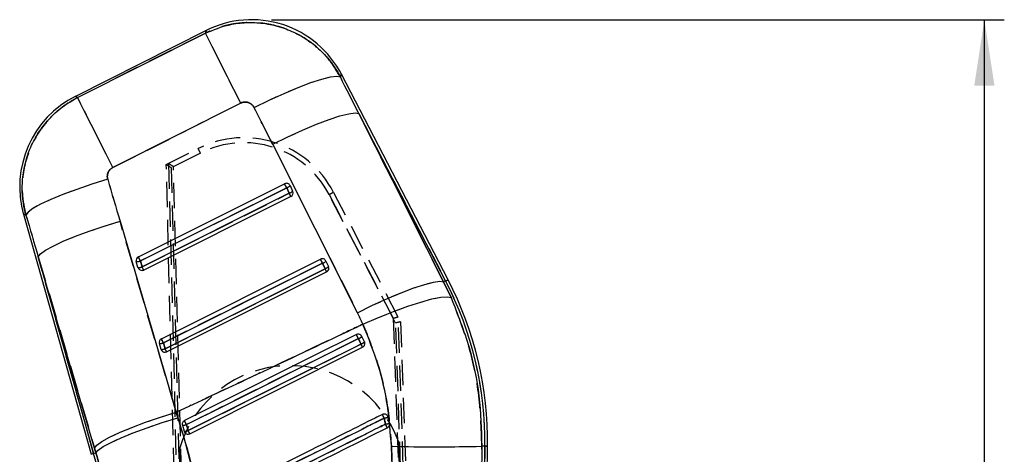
# Model space of a CAD drawing. Extents: x 56 to 745, y 110 to 575.
# Tile 6 of 13: x 254 to 353, y 450 to 493. Entities that reach past the tile are written whole.
import ezdxf

# ---------------------------------------------------------------- set-up
doc = ezdxf.new("R2010")
doc.units = 0
doc.header["$LTSCALE"] = 2
doc.linetypes.add('HIDDEN', pattern=[1.905, 1.27, -0.635])
doc.layers.get('0').update_dxf_attribs({"linetype": 'CONTINUOUS'})
doc.styles.add('SLDTEXTSTYLE0', font='TXT', dxfattribs={"width": 0.75})
doc.dimstyles.new('SLDDIMSTYLE0', dxfattribs={"dimtxt": 7, "dimasz": 6.604, "dimexe": 0, "dimexo": 0.0625, "dimgap": 1.75, "dimtad": 1, "dimdec": 0, "dimrnd": 1e-09, "dimzin": 12, "dimtxsty": 'SLDTEXTSTYLE0', "dimsah": 1, "dimcen": 0.09, "dimazin": 3, "dimtfac": 1, "dimtdec": 0, "dimtofl": 0, "dimtmove": 0, "dimatfit": 3, "dimtolj": 1, "dimtzin": 12})

# ---------------------------------------------------------------- blocks, each defined once
blk = doc.blocks.new('_D_3')
at = {"color": 179, "linetype": 'CONTINUOUS'}
for p, q in [((279.553, 493.175), (353.056, 493.175)), ((351.056, 172.578), (351.056, 493.175)), ((292.044, 172.578), (353.056, 172.578))]:
    blk.add_line(p, q, dxfattribs=at)
for points in [[(351.056, 493.175), (350.04, 486.571), (352.072, 486.571)], [(351.056, 172.578), (352.072, 179.182), (350.04, 179.182)]]:
    blk.add_solid(points, dxfattribs=at)
at = {"color": 179, "linetype": 'CONTINUOUS', "insert": (342.032, 306.315, 0.1), "char_height": 7, "attachment_point": 1, "rotation": 90, "style": 'SLDTEXTSTYLE0'}
blk.add_mtext('321', dxfattribs=at)

msp = doc.modelspace()

# ---------------------------------------------------------------- linework, layer by layer
at = {"color": 7, "linetype": 'CONTINUOUS'}
for p, q in [((272.988817, 492.090817), (259.8751, 485.489513)), ((260.095421, 485.372196), (272.926361, 491.831134)), ((297.25674, 467.105444), (286.560375, 487.702559)), ((276.459461, 484.812509), (263.628524, 478.353556)), ((288.303931, 483.75849), (296.813847, 466.875444)), ((297.016798, 466.98084), (288.303931, 483.75849)), ((288.17518, 463.798832), (279.665265, 480.681892)), ((266.198203, 469.392131), (280.864852, 476.72611)), ((266.402813, 468.983229), (281.069461, 476.317208)), ((281.069461, 476.317208), (280.864852, 476.72611)), ((281.069461, 476.317208), (281.329177, 475.771319)), ((281.411227, 476.540978), (281.670942, 475.995089)), ((281.329177, 475.771319), (266.569549, 468.390848)), ((281.485757, 475.457843), (266.726131, 468.077387)), ((254.668523, 473.673369), (261.444945, 449.59801)), ((264.352245, 472.973491), (269.993033, 453.810211)), ((261.795689, 450.227137), (256.154903, 469.390433)), ((256.154903, 469.390433), (261.705198, 449.671264)), ((268.508254, 461.184959), (284.463076, 469.163071)), ((266.154507, 468.32871), (265.987771, 468.921091)), ((266.569549, 468.390848), (266.402813, 468.983229)), ((268.712864, 460.776056), (284.667686, 468.754168)), ((284.927401, 468.208279), (268.879598, 460.183676)), ((284.667686, 468.754168), (284.927401, 468.208279)), ((285.009451, 468.977939), (285.269167, 468.43205)), ((285.083981, 467.894818), (269.03618, 459.8702)), ((297.016798, 466.98084), (296.813847, 466.875444)), ((296.813847, 466.875444), (297.558243, 465.315144)), ((288.867318, 460.869189), (288.607626, 461.415018)), ((268.464556, 460.121538), (268.297822, 460.713919)), ((268.879598, 460.183676), (268.712864, 460.776056)), ((271.346228, 451.663028), (288.682206, 460.331793)), ((288.872584, 460.857655), (288.867318, 460.869189)), ((269.993033, 453.810211), (270.164196, 453.262399)), ((291.244055, 453.318726), (291.186231, 453.45455)), ((270.607658, 452.507223), (270.774322, 451.915021)), ((291.374474, 452.706735), (291.244055, 453.318726)), ((270.774322, 451.915021), (270.814054, 451.821412)), ((291.730234, 445.877786), (291.573075, 450.398947)), ((300.15357, 392.232295), (300.945367, 450.402941)), ((300.287684, 382.220473), (301.215709, 450.39926)), ((300.643331, 450.407039), (300.600977, 446.3084)), ((300.945367, 450.402941), (300.643331, 450.407039)), ((261.705198, 449.671264), (261.93972, 449.737276)), ((261.93972, 449.737276), (261.795689, 450.227137))]:
    msp.add_line(p, q, dxfattribs=at)
at = {"color": 7, "linetype": 'HIDDEN'}
for p, q in [((272.926361, 491.831134), (260.095421, 485.372196)), ((263.628524, 478.353556), (276.459461, 484.812509)), ((288.303931, 483.75849), (297.016798, 466.98084)), ((296.813847, 466.875444), (288.303931, 483.75849)), ((268.99113, 478.640314), (272.193047, 480.252753)), ((279.665265, 480.681892), (288.17518, 463.798832)), ((272.41787, 479.808371), (269.499032, 478.338476)), ((269.713978, 478.446733), (272.41787, 479.808371)), ((271.641975, 375.352878), (268.99113, 478.640314)), ((269.207211, 478.747915), (271.894815, 375.301908)), ((269.499032, 478.338476), (272.14378, 375.288616)), ((272.394976, 375.25494), (269.713978, 478.446733)), ((281.069461, 476.317208), (266.402813, 468.983229)), ((281.069461, 476.317208), (280.864852, 476.72611)), ((281.329177, 475.771319), (281.069461, 476.317208)), ((266.569549, 468.390848), (281.329177, 475.771319)), ((292.002566, 462.762441), (285.323759, 475.634049)), ((285.323759, 475.634049), (291.763948, 463.222321)), ((285.767636, 475.862141), (292.498454, 462.890308)), ((269.993033, 453.810211), (264.352245, 472.973491)), ((261.705198, 449.671264), (256.154903, 469.390433)), ((256.154903, 469.390433), (261.795689, 450.227137)), ((266.402813, 468.983229), (266.569549, 468.390848)), ((284.667686, 468.754168), (268.712864, 460.776056)), ((268.879598, 460.183676), (284.927401, 468.208279)), ((284.927401, 468.208279), (284.667686, 468.754168)), ((297.016798, 466.98084), (296.813847, 466.875444)), ((297.558243, 465.315144), (296.813847, 466.875444)), ((291.763948, 463.222321), (294.739239, 375.927295)), ((295.235653, 376.005019), (292.258661, 463.349949)), ((294.987949, 375.97635), (292.002566, 462.762441)), ((292.498454, 462.890308), (295.484963, 376.071471)), ((268.712864, 460.776056), (268.879598, 460.183676)), ((288.867318, 460.869189), (288.872584, 460.857655)), ((270.164196, 453.262399), (269.993033, 453.810211)), ((291.573075, 450.398947), (291.730234, 445.877786)), ((294.561024, 375.958923), (292.312766, 450.822334)), ((300.945367, 450.402941), (300.15357, 392.232295)), ((300.600977, 446.3084), (300.643331, 450.407039)), ((300.945367, 450.402941), (300.643331, 450.407039)), ((261.705198, 449.671264), (261.93972, 449.737276)), ((261.795689, 450.227137), (261.93972, 449.737276)), ((272.570968, 375.297535), (270.322681, 450.16193))]:
    msp.add_line(p, q, dxfattribs=at)
at = {"color": 8, "linetype": 'CONTINUOUS', "flags": 128}
for points in [[(272.926361, 491.831134), (272.981875, 492.061953), (272.988817, 492.090817)], [(286.560375, 487.702559), (286.548421, 487.673427), (286.452837, 487.440522)], [(259.8751, 485.489513), (259.89959, 485.476475), (260.095421, 485.372196)], [(254.915431, 473.585825), (254.695971, 473.663639), (254.668523, 473.673369)], [(297.25674, 467.105444), (297.241734, 467.097651), (297.196726, 467.074271), (297.121735, 467.035334), (297.016798, 466.98084)], [(301.215709, 450.39926), (301.198802, 450.399484), (301.148091, 450.400169), (301.063599, 450.401332), (300.945367, 450.402941)], [(261.705198, 449.671264), (261.591375, 449.639227), (261.510037, 449.616338), (261.461217, 449.602585), (261.444945, 449.59801)]]:
    msp.add_lwpolyline(points, dxfattribs=at)
at = {"color": 7, "linetype": 'HIDDEN', "flags": 128}
for points in [[(272.988817, 492.090817), (272.981875, 492.061953), (272.926361, 491.831134)], [(276.459461, 484.812509), (275.780371, 486.161541), (275.136953, 487.439717), (274.547694, 488.610293), (274.029525, 489.639665), (273.597328, 490.49824), (273.263527, 491.161342), (273.037708, 491.609942), (272.926361, 491.831134)], [(277.80799, 484.360705), (279.329097, 485.10551), (280.816968, 485.785748), (282.220016, 486.377831), (283.4896, 486.861225), (284.581699, 487.219195), (285.45845, 487.439315), (286.089455, 487.513955), (286.452837, 487.440522)], [(286.452837, 487.440522), (286.548421, 487.673427), (286.560375, 487.702559)], [(260.095421, 485.372196), (259.89959, 485.476475), (259.8751, 485.489513)], [(263.628524, 478.353556), (262.949433, 479.702588), (262.306016, 480.980764), (261.716757, 482.151355), (261.198588, 483.180712), (260.766391, 484.039287), (260.43259, 484.702404), (260.20677, 485.151003), (260.095421, 485.372196)], [(279.665265, 480.681892), (281.17805, 481.420408), (282.658288, 482.095356), (284.055287, 482.683624), (285.3212, 483.165066), (286.412671, 483.523186), (287.29232, 483.745735), (287.93002, 483.825068), (288.303931, 483.75849)], [(263.119756, 477.17085), (261.531852, 476.678427), (260.016129, 476.165022), (258.623466, 475.647877), (257.400606, 475.144337), (256.388601, 474.6713), (255.621415, 474.244665), (255.1248, 473.878752), (254.915431, 473.585825)], [(254.668523, 473.673369), (254.695971, 473.663639), (254.915431, 473.585825)], [(256.154903, 469.390433), (256.376963, 469.685669), (256.881897, 470.052804), (257.652976, 470.479693), (258.664653, 470.952179), (259.883408, 471.454616), (261.268858, 471.970345), (262.775108, 472.482304), (264.352245, 472.973491)], [(288.17518, 463.798832), (289.687965, 464.537348), (291.168204, 465.212296), (292.565202, 465.800564), (293.831115, 466.282006), (294.922586, 466.640125), (295.802235, 466.862674), (296.439935, 466.942008), (296.813847, 466.875444)], [(297.016798, 466.98084), (297.121735, 467.035334), (297.196726, 467.074271), (297.241734, 467.097651), (297.25674, 467.105444)], [(288.720736, 462.645929), (290.275788, 463.313024), (291.796535, 463.918428), (293.230414, 464.441235), (294.527867, 464.86337), (295.644048, 465.17023), (296.54038, 465.35122), (297.185882, 465.400095), (297.558243, 465.315144)], [(288.263526, 461.19618), (287.537226, 460.833083), (284.632025, 459.380742), (273.011169, 453.571464), (271.019617, 452.575918)], [(271.185072, 451.986264), (271.911379, 452.349331), (274.816601, 453.801642), (286.437445, 459.610935), (288.521953, 460.653003)], [(261.795689, 450.227137), (262.017753, 450.522374), (262.522687, 450.889523), (263.293766, 451.316412), (264.305441, 451.788898), (265.524196, 452.291335), (266.909648, 452.807064), (268.415895, 453.319009), (269.993033, 453.810211)], [(261.93972, 449.737276), (262.165305, 450.021665), (262.674056, 450.378443), (263.449095, 450.795736), (264.464706, 451.259728), (265.68719, 451.755028), (267.075984, 452.265169), (268.58501, 452.773254), (270.164196, 453.262399)], [(300.945367, 450.402941), (301.063599, 450.401332), (301.148091, 450.400169), (301.198802, 450.399484), (301.215709, 450.39926)]]:
    msp.add_lwpolyline(points, dxfattribs=at)
at = {"color": 7, "linetype": 'CONTINUOUS', "flags": 128}
for points in [[(276.459461, 484.812509), (275.780371, 486.161541), (275.136953, 487.439717), (274.547694, 488.610293), (274.029525, 489.639665), (273.597328, 490.49824), (273.263527, 491.161342), (273.037708, 491.609942), (272.926361, 491.831134)], [(277.80799, 484.360705), (279.329097, 485.10551), (280.816968, 485.785748), (282.220016, 486.377831), (283.4896, 486.861225), (284.581699, 487.219195), (285.45845, 487.439315), (286.089455, 487.513955), (286.452837, 487.440522)], [(263.628524, 478.353556), (262.949433, 479.702588), (262.306016, 480.980764), (261.716757, 482.151355), (261.198588, 483.180712), (260.766391, 484.039287), (260.43259, 484.702404), (260.20677, 485.151003), (260.095421, 485.372196)], [(279.665265, 480.681892), (281.17805, 481.420408), (282.658288, 482.095356), (284.055287, 482.683624), (285.3212, 483.165066), (286.412671, 483.523186), (287.29232, 483.745735), (287.93002, 483.825068), (288.303931, 483.75849)], [(263.119756, 477.17085), (261.531852, 476.678427), (260.016129, 476.165022), (258.623466, 475.647877), (257.400606, 475.144337), (256.388601, 474.6713), (255.621415, 474.244665), (255.1248, 473.878752), (254.915431, 473.585825)], [(256.154903, 469.390433), (256.376963, 469.685669), (256.881897, 470.052804), (257.652976, 470.479693), (258.664653, 470.952179), (259.883408, 471.454616), (261.268858, 471.970345), (262.775108, 472.482304), (264.352245, 472.973491)], [(288.17518, 463.798832), (289.687965, 464.537348), (291.168204, 465.212296), (292.565202, 465.800564), (293.831115, 466.282006), (294.922586, 466.640125), (295.802235, 466.862674), (296.439935, 466.942008), (296.813847, 466.875444)], [(288.720736, 462.645929), (290.275788, 463.313024), (291.796535, 463.918428), (293.230414, 464.441235), (294.527867, 464.86337), (295.644048, 465.17023), (296.54038, 465.35122), (297.185882, 465.400095), (297.558243, 465.315144)], [(288.060996, 461.600687), (287.344649, 461.242493), (284.439578, 459.789883), (272.81929, 453.979473), (270.817859, 452.978711)], [(271.019617, 452.575918), (271.745924, 452.938984), (274.651148, 454.391281), (286.271992, 460.200589), (288.263526, 461.19618)], [(288.521953, 460.653003), (287.795654, 460.289921), (284.890453, 458.837579), (273.269598, 453.028302), (271.185072, 451.986264)], [(261.795689, 450.227137), (262.017753, 450.522374), (262.522687, 450.889523), (263.293766, 451.316412), (264.305441, 451.788898), (265.524196, 452.291335), (266.909648, 452.807064), (268.415895, 453.319009), (269.993033, 453.810211)], [(261.93972, 449.737276), (262.165305, 450.021665), (262.674056, 450.378443), (263.449095, 450.795736), (264.464706, 451.259728), (265.68719, 451.755028), (267.075984, 452.265169), (268.58501, 452.773254), (270.164196, 453.262399)]]:
    msp.add_lwpolyline(points, dxfattribs=at)
at = {"color": 7, "linetype": 'CONTINUOUS'}
for centre, radius, start, end in [((277.552595, 483.0247), 10.15, 27.02718489, 117.12387609), ((264.438877, 476.423405), 10.15, 116.41190161, 196.11050881), ((281.047271, 476.365663), 0.40398, 25.71990248, 116.84355959), ((280.818513, 477.073356), 0.796703, 288.35980007, 318.06968294), ((281.078225, 476.527473), 0.79671, 288.3599276, 318.06955542), ((89.498856, 379.756631), 214.517347, 26.4952371, 26.58882765), ((281.304176, 475.82098), 0.406, 296.56708195, 22.77510747), ((281.305817, 475.821608), 0.404243, 22.78278805, 25.41366973), ((266.378051, 469.029262), 0.404993, 116.36421074, 195.4914071), ((-125.126343, 273.322696), 437.696384, 26.55286919, 26.61272303), ((284.645501, 468.802639), 0.403968, 25.71821375, 116.84524832), ((-71.235508, 290.920411), 397.859182, 26.54987264, 26.61571958), ((266.067105, 469.808368), 0.890816, 264.89058987, 292.1389522), ((266.233842, 469.215987), 0.890816, 264.89058987, 292.1389522), ((266.538196, 468.436728), 0.398603, 195.72330659, 210.66278703), ((266.544549, 468.440513), 0.406, 210.66521056, 296.56708195), ((55.841488, 362.931153), 235.643933, 26.50065914, 26.58585571), ((284.416497, 469.510684), 0.797128, 288.36790142, 318.0615816), ((284.676208, 468.964801), 0.797135, 288.36802893, 318.06145409), ((81.492769, 366.392437), 227.490912, 26.49899628, 26.5872461), ((284.9024, 468.257949), 0.406, 296.56708195, 22.77510747), ((284.906723, 468.259631), 0.401364, 22.79311899, 25.44093034), ((266.00977, 450.878465), 34.938833, 359.22015902, 27.44346167), ((266.00977, 450.878465), 35.2092, 359.22015902, 27.44346167), ((69.618054, 351.97714), 244.406712, 26.54330824, 26.64935788), ((287.980324, 462.021435), 0.872496, 288.94062267, 315.96986769), ((268.68812, 460.822082), 0.405008, 116.36600026, 195.48961758), ((268.377156, 461.601193), 0.890814, 264.89055423, 292.13898784), ((-138.498755, 257.26822), 455.232624, 26.55402202, 26.6115702), ((288.218081, 461.522409), 0.920981, 289.26537321, 314.82477123), ((194.92082, 413.754305), 104.69317, 26.41663323, 26.61308582), ((268.543949, 461.008423), 0.890432, 264.88458812, 292.14495396), ((268.848004, 460.229453), 0.398344, 195.71842496, 210.66766867), ((268.854598, 460.233337), 0.406, 210.66521056, 296.56708195), ((79.960524, 365.622588), 211.26338, 26.49465252, 26.5896847), ((256.488488, 436.161275), 38.3667, 26.40455882, 27.02335224), ((270.65149, 453.51397), 1.007701, 267.50703104, 291.42693937), ((116.246528, 375.30245), 172.991034, 26.53155325, 26.68076132), ((289.832728, 458.251708), 5.130903, 281.46547221, 285.96584181), ((289.445551, 460.685981), 8.209087, 280.77409394, 283.59009936), ((261.398298, 437.724583), 33.121085, 26.03636011, 26.72922136), ((270.80133, 452.979026), 1.064347, 268.5459671, 291.1335373), ((198.579857, 415.585624), 81.218987, 26.37211085, 26.62690655), ((295.937715, 641.516655), 191.16754, 268.69173807, 271.41048594), ((194.630019, 430.791813), 69.681512, 1.72437405, 15.72015902)]:
    msp.add_arc(centre, radius, start, end, dxfattribs=at)
at = {"color": 7, "linetype": 'HIDDEN'}
for centre, radius, start, end in [((276.758257, 471.187366), 10.15, 27.42386642, 116.72920857), ((212.380615, 449.713227), 67.157946, 26.62343929, 27.04832353), ((276.758191, 471.189546), 9.65, 27.42386642, 116.72920857), ((280.818513, 477.073356), 0.796703, 288.35980007, 318.06968294), ((281.078225, 476.527473), 0.79671, 288.3599276, 318.06955542), ((89.498856, 379.756631), 214.517347, 26.4952371, 26.58882765), ((299.961419, 447.69444), 31.541764, 116.74366081, 117.65020169), ((-125.126343, 273.322696), 437.696384, 26.55286919, 26.61272303), ((-71.235508, 290.920411), 397.859182, 26.54987264, 26.61571958), ((266.067105, 469.808368), 0.890816, 264.89058987, 292.1389522), ((266.233842, 469.215987), 0.890816, 264.89058987, 292.1389522), ((55.841488, 362.931153), 235.643933, 26.50065914, 26.58585571), ((284.416497, 469.510684), 0.797128, 288.36790142, 318.0615816), ((284.676208, 468.964801), 0.797135, 288.36802893, 318.06145409), ((81.492769, 366.392437), 227.490912, 26.49899628, 26.5872461), ((266.00977, 450.878465), 34.938833, 359.22015902, 27.44346167), ((69.618054, 351.97714), 244.406712, 26.54330824, 26.64935788), ((287.980324, 462.021435), 0.872496, 288.94062267, 315.96986769), ((268.377156, 461.601193), 0.890814, 264.89055423, 292.13898784), ((-138.498755, 257.26822), 455.232624, 26.55402202, 26.6115702), ((288.218081, 461.522409), 0.920981, 289.26537321, 314.82477123), ((194.92082, 413.754305), 104.69317, 26.41663323, 26.61308582), ((268.543949, 461.008423), 0.890432, 264.88458812, 292.14495396), ((79.960524, 365.622588), 211.26338, 26.49465252, 26.5896847), ((281.424662, 446.931236), 11.5625, 19.66541225, 163.77490579), ((256.488488, 436.161275), 38.3667, 26.40455882, 27.02335224), ((290.847811, 453.230254), 0.406, 12.58549237, 33.53496678), ((270.65149, 453.51397), 1.007701, 267.50703104, 291.42693937), ((116.246528, 375.30245), 172.991034, 26.53155325, 26.68076132), ((289.832728, 458.251708), 5.130903, 281.46547221, 285.96584181), ((289.445551, 460.685981), 8.209087, 280.77409394, 283.59009936), ((261.398298, 437.724583), 33.121085, 26.03636011, 26.72922136), ((270.80133, 452.979026), 1.064347, 268.5459671, 291.1335373), ((198.579857, 415.585624), 81.218987, 26.37211085, 26.62690655), ((295.937715, 641.516655), 191.16754, 268.69173807, 271.41048594), ((194.630019, 430.791813), 69.681512, 1.72437405, 15.72015902)]:
    msp.add_arc(centre, radius, start, end, dxfattribs=at)
at = {"color": 7, "linetype": 'CONTINUOUS'}
for centre, major_axis, ratio, start_param, end_param in [((207.140566, 486.470952), (-206.524965, 397.41241), 0.158638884, 4.623332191, 4.632565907), ((206.578052, 487.588406), (-206.509843, 397.420263), 0.138242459, 4.623343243, 4.632576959), ((309.70318, 539.500412), (-122.04902, 439.756704), 0.135617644, 1.675289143, 1.684931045), ((310.265693, 538.382958), (-121.801803, 439.826244), 0.155626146, 1.675449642, 1.685091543), ((265.307975, 452.272607), (-11.514994, 22.874963), 0.999926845, 4.663108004, 4.712917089)]:
    msp.add_ellipse(centre, major_axis=major_axis, ratio=ratio, start_param=start_param, end_param=end_param, dxfattribs=at)
at = {"color": 7, "linetype": 'HIDDEN'}
for centre, major_axis, ratio, start_param, end_param in [((207.140566, 486.470952), (-206.524965, 397.41241), 0.158638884, 4.623332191, 4.632565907), ((206.578052, 487.588406), (-206.509843, 397.420263), 0.138242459, 4.623343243, 4.632576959), ((269.499097, 478.336301), (0.507966, -0.304015), 0.003103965, 1.572782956, 3.141592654), ((269.219127, 478.195312), (-0.01318, 0.552933), 0.063180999, 6.247248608, 6.313127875), ((269.714043, 478.444545), (0.508065, -0.303965), 0.003103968, 1.572782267, 3.073745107), ((309.70318, 539.500412), (-122.04902, 439.756704), 0.135617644, 1.675289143, 1.684931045), ((310.265693, 538.382958), (-121.801803, 439.826244), 0.155626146, 1.675449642, 1.685091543), ((265.307975, 452.272607), (-11.514994, 22.874963), 0.999926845, 4.663108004, 4.712917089), ((291.764014, 463.220135), (0.49586, 0.129975), 0.004147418, 0.068878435, 1.569841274), ((292.300785, 462.185654), (-0.041956, 1.16431), 0.0299477, 6.220086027, 6.28802707), ((292.002631, 462.760263), (0.495822, 0.130049), 0.004147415, 0, 1.569840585)]:
    msp.add_ellipse(centre, major_axis=major_axis, ratio=ratio, start_param=start_param, end_param=end_param, dxfattribs=at)
at = {"color": 7, "linetype": 'CONTINUOUS'}
for points, knots in [([(272.926361, 491.831134), (273.7255, 492.159354), (275.043182, 492.700548), (277.021952, 492.922823), (278.792349, 492.856344), (280.539484, 492.464844), (282.192977, 491.763741), (283.637005, 490.847275), (284.896566, 489.701921), (285.830181, 488.543846), (286.279978, 487.746823), (286.452837, 487.440522)], [0, 0, 0, 0, 0.164070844, 0.270532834, 0.3769949, 0.501028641, 0.609502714, 0.717977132, 0.825447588, 0.932918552, 1, 1, 1, 1]), ([(254.915431, 473.585825), (254.820531, 473.980478), (254.588963, 474.943483), (254.500246, 476.525887), (254.698956, 478.432886), (255.267102, 480.246116), (256.152771, 481.885558), (257.210709, 483.24891), (258.51801, 484.461402), (259.569618, 485.068598), (260.095421, 485.372196)], [0, 0, 0, 0, 0.087392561, 0.213249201, 0.339105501, 0.498841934, 0.61880181, 0.738761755, 0.869380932, 1, 1, 1, 1]), ([(277.80799, 484.360705), (277.790903, 484.391987), (277.719519, 484.522667), (277.537933, 484.719944), (277.276326, 484.86247), (276.992878, 484.927341), (276.723038, 484.921152), (276.53952, 484.845508), (276.459461, 484.812509)], [0, 0, 0, 0, 0.068202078, 0.284918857, 0.50179596, 0.625537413, 0.836641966, 1, 1, 1, 1]), ([(263.628524, 478.353556), (263.619823, 478.349071), (263.512293, 478.293651), (263.325544, 478.147259), (263.162114, 477.893144), (263.07482, 477.602041), (263.070834, 477.363639), (263.109676, 477.210572), (263.119756, 477.17085)], [0, 0, 0, 0, 0.021005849, 0.259598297, 0.498151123, 0.658254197, 0.91131481, 1, 1, 1, 1]), ([(297.558243, 465.315144), (298.209994, 463.662738), (299.465741, 460.478999), (300.491248, 455.432955), (300.592277, 452.094214), (300.643331, 450.407039)], [0, 0, 0, 0, 0.3480151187, 0.670530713, 1, 1, 1, 1]), ([(269.993033, 453.810211), (272.314798, 454.900632), (277.751096, 457.4538), (283.991673, 460.403292), (287.910728, 462.261803), (288.720736, 462.645929)], [0, 0, 0, 0, 0.37161693, 0.87012303, 1, 1, 1, 1]), ([(291.573075, 450.398947), (291.475204, 451.755642), (291.27762, 454.494575), (290.327494, 458.632752), (289.268396, 461.278045), (288.720736, 462.645929)], [0, 0, 0, 0, 0.321562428, 0.649179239, 1, 1, 1, 1]), ([(288.607626, 461.415018), (288.587068, 461.449908), (288.543457, 461.523921), (288.435616, 461.604026), (288.305016, 461.646716), (288.173257, 461.645918), (288.095928, 461.614762), (288.060996, 461.600687)], [0, 0, 0, 0, 0.189106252, 0.40115403, 0.613210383, 0.825271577, 1, 1, 1, 1]), ([(288.263526, 461.19618), (288.298472, 461.122724), (288.384581, 460.941728), (288.470753, 460.760613), (288.521953, 460.653003)], [0, 0, 0, 0, 0.405844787, 1, 1, 1, 1]), ([(288.682206, 460.331793), (288.720849, 460.356086), (288.798135, 460.404671), (288.875482, 460.520851), (288.912009, 460.653289), (288.905352, 460.770427), (288.880987, 460.835286), (288.872584, 460.857655)], [0, 0, 0, 0, 0.220166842, 0.440330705, 0.661064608, 0.8831063, 1, 1, 1, 1]), ([(290.666366, 453.593324), (290.427105, 453.473738), (289.219411, 452.870111), (284.138019, 450.330254), (278.504946, 447.514703), (273.840323, 445.183169), (273.049403, 444.787841)], [0, 0, 0, 0, 0.040743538, 0.205657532, 0.865313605, 1, 1, 1, 1]), ([(291.186231, 453.45455), (291.157279, 453.490111), (291.099375, 453.561232), (290.973863, 453.623894), (290.837167, 453.643685), (290.732074, 453.623683), (290.67859, 453.598972), (290.666366, 453.593324)], [0, 0, 0, 0, 0.2327602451, 0.4655184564, 0.6982801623, 0.931041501, 1, 1, 1, 1]), ([(270.164196, 453.262399), (270.559918, 451.933521), (271.351367, 449.275754), (272.313037, 445.176358), (273.113683, 441.010494), (273.478526, 438.194401), (273.660951, 436.786334)], [0, 0, 0, 0, 0.247645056, 0.495292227, 0.747642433, 1, 1, 1, 1]), ([(270.817859, 452.978711), (270.810146, 452.97466), (270.762207, 452.949478), (270.684182, 452.883757), (270.61352, 452.765314), (270.584166, 452.633202), (270.600081, 452.547856), (270.607658, 452.507223)], [0, 0, 0, 0, 0.046762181, 0.290643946, 0.534510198, 0.778381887, 1, 1, 1, 1]), ([(271.185072, 451.986264), (271.160256, 452.074706), (271.105086, 452.27132), (271.049951, 452.467812), (271.019617, 452.575918)], [0, 0, 0, 0, 0.449822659, 1, 1, 1, 1]), ([(273.234925, 444.419797), (276.199649, 445.901213), (282.072237, 448.835632), (287.944789, 451.770145), (290.852635, 453.223194)], [0, 0, 0, 0, 0.504841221, 1, 1, 1, 1]), ([(290.980134, 452.621605), (290.738016, 452.500617), (289.527419, 451.895679), (284.442934, 449.3549), (278.81691, 446.543646), (274.159333, 444.216415), (273.375714, 443.824868)], [0, 0, 0, 0, 0.041260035, 0.206300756, 0.866463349, 1, 1, 1, 1]), ([(290.852635, 453.223194), (290.866936, 453.158332), (290.911069, 452.958162), (290.952278, 452.757348), (290.980134, 452.621605)], [0, 0, 0, 0, 0.3240349, 1, 1, 1, 1]), ([(291.158112, 452.2628), (291.196982, 452.287236), (291.274723, 452.336109), (291.351496, 452.452893), (291.388852, 452.581425), (291.379053, 452.666831), (291.374474, 452.706735)], [0, 0, 0, 0, 0.257937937, 0.515876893, 0.773804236, 1, 1, 1, 1]), ([(270.814054, 451.821412), (270.841064, 451.784121), (270.895087, 451.709536), (271.017614, 451.639726), (271.153566, 451.612693), (271.267127, 451.627925), (271.327491, 451.654713), (271.346228, 451.663028)], [0, 0, 0, 0, 0.225518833, 0.451059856, 0.67586261, 0.899384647, 1, 1, 1, 1]), ([(273.554448, 443.463932), (276.488399, 444.930388), (282.356302, 447.863301), (288.224175, 450.7963), (291.158112, 452.2628)], [0, 0, 0, 0, 0.499999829, 1, 1, 1, 1]), ([(264.346162, 436.638008), (264.113059, 438.828243), (263.760572, 442.140195), (262.837697, 446.503444), (262.239043, 448.659339), (261.93972, 449.737276)], [0, 0, 0, 0, 0.494002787, 0.747003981, 1, 1, 1, 1])]:
    msp.add_open_spline(points, degree=3, knots=knots, dxfattribs=at)
at = {"color": 7, "linetype": 'HIDDEN'}
for points, knots in [([(286.452837, 487.440522), (286.091963, 488.040214), (285.428421, 489.142874), (284.094506, 490.47246), (282.535847, 491.600429), (280.798584, 492.387433), (278.981741, 492.817476), (277.306969, 492.937146), (275.637775, 492.771652), (274.162011, 492.392692), (273.290429, 491.99659), (272.926361, 491.831134)], [0, 0, 0, 0, 0.133081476, 0.244698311, 0.356315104, 0.498668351, 0.604807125, 0.710945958, 0.817318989, 0.923692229, 1, 1, 1, 1]), ([(260.095421, 485.372196), (259.614503, 485.098339), (258.646751, 484.547255), (257.38966, 483.428794), (256.254652, 482.058831), (255.381209, 480.491363), (254.801743, 478.788403), (254.525327, 477.078094), (254.528886, 475.316668), (254.786583, 474.162772), (254.915431, 473.585825)], [0, 0, 0, 0, 0.119087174, 0.239639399, 0.360191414, 0.501131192, 0.623467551, 0.74580384, 0.872902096, 1, 1, 1, 1]), ([(276.459461, 484.812509), (276.495946, 484.829227), (276.633623, 484.892316), (276.898327, 484.937756), (277.196947, 484.890672), (277.472525, 484.76083), (277.677258, 484.584511), (277.772273, 484.421851), (277.80799, 484.360705)], [0, 0, 0, 0, 0.076041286, 0.28694977, 0.497806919, 0.640424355, 0.864830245, 1, 1, 1, 1]), ([(263.119756, 477.17085), (263.118235, 477.176146), (263.08554, 477.289978), (263.061172, 477.525258), (263.130082, 477.815262), (263.270945, 478.070323), (263.434868, 478.243724), (263.580302, 478.326206), (263.628524, 478.353556)], [0, 0, 0, 0, 0.011929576, 0.25645727, 0.501145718, 0.641875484, 0.881255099, 1, 1, 1, 1]), ([(300.643331, 450.407039), (300.584195, 452.207917), (300.471108, 455.651787), (299.396442, 460.686723), (298.175268, 463.76153), (297.558243, 465.315144)], [0, 0, 0, 0, 0.3516051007, 0.6723841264, 1, 1, 1, 1]), ([(288.720736, 462.645929), (287.865807, 462.240511), (284.011875, 460.412927), (277.771299, 457.463433), (272.380036, 454.931315), (269.993033, 453.810211)], [0, 0, 0, 0, 0.13707902, 0.617938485, 1, 1, 1, 1]), ([(288.720736, 462.645929), (289.227972, 461.389177), (290.251582, 458.853035), (291.248062, 454.726818), (291.462635, 451.869564), (291.573075, 450.398947)], [0, 0, 0, 0, 0.3228220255, 0.6514593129, 1, 1, 1, 1]), ([(288.521953, 460.653003), (288.470753, 460.760613), (288.384581, 460.941728), (288.298472, 461.122724), (288.263526, 461.19618)], [0, 0, 0, 0, 0.594155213, 1, 1, 1, 1]), ([(273.660951, 436.786334), (273.482265, 438.168332), (273.124899, 440.932283), (272.334974, 445.073172), (271.372814, 449.200027), (270.567067, 451.908281), (270.164196, 453.262399)], [0, 0, 0, 0, 0.2476838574, 0.4953597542, 0.7476815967, 1, 1, 1, 1]), ([(271.019617, 452.575918), (271.049951, 452.467812), (271.105086, 452.27132), (271.160256, 452.074706), (271.185072, 451.986264)], [0, 0, 0, 0, 0.550177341, 1, 1, 1, 1]), ([(290.852635, 453.223194), (290.610515, 453.102207), (289.399917, 452.497269), (284.315409, 449.956528), (278.684955, 447.143055), (274.022968, 444.813565), (273.234925, 444.419797)], [0, 0, 0, 0, 0.041229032, 0.206145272, 0.865809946, 1, 1, 1, 1]), ([(273.375714, 443.824868), (273.617837, 443.945845), (274.828457, 444.550733), (279.912989, 447.091399), (285.53902, 449.902642), (290.196528, 452.230031), (290.980134, 452.621605)], [0, 0, 0, 0, 0.041260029, 0.206300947, 0.866463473, 1, 1, 1, 1]), ([(290.980134, 452.621605), (290.952278, 452.757348), (290.911069, 452.958162), (290.866936, 453.158332), (290.852635, 453.223194)], [0, 0, 0, 0, 0.6759651, 1, 1, 1, 1]), ([(261.93972, 449.737276), (262.505876, 447.617324), (263.651863, 443.326214), (264.112895, 438.885076), (264.346162, 436.638008)], [0, 0, 0, 0, 0.494033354, 1, 1, 1, 1])]:
    msp.add_open_spline(points, degree=3, knots=knots, dxfattribs=at)

# ---------------------------------------------------------------- dimensions: what is measured, and where the dimension line sits
at = {"color": 179, "linetype": 'CONTINUOUS'}
dim = msp.add_linear_dim(base=(351.055676, 493.1747), p1=(290.044302, 172.578202), p2=(277.552595, 493.1747), angle=90, dimstyle='SLDDIMSTYLE0', dxfattribs=at)
dim.commit()
dim.dimension.update_dxf_attribs({"geometry": '_D_3', "text_midpoint": (351.055676, 316.916584), "dimtype": 160})

doc.saveas('drawing.dxf')
